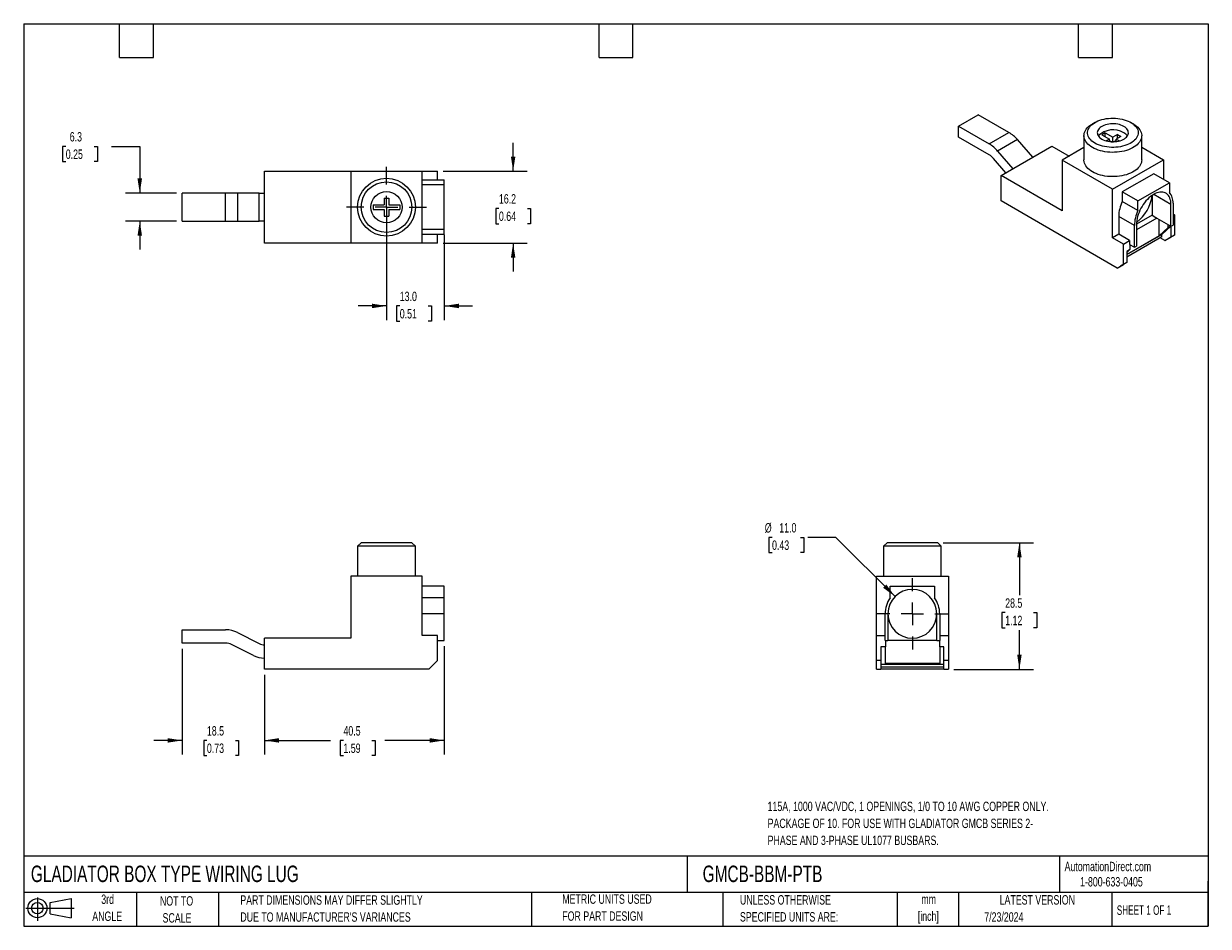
# Model space of a CAD drawing. Header units: millimetres. Extents: x 6 to 273, y 6 to 210.
import ezdxf

# ---------------------------------------------------------------- set-up
doc = ezdxf.new("R2010")
doc.units = ezdxf.units.MM
doc.linetypes.add('CENTERX2', pattern=[20.32, 12.7, -2.54, 2.54, -2.54])
doc.layers.add('CENTER', color=40, linetype='CENTERX2')
doc.layers.add('SLD-DEFPOINTS', color=7, linetype='Continuous')
doc.layers.add('DIMENSIONS', color=140, linetype='Continuous', lineweight=25)
doc.layers.add('TEXT', color=140, linetype='Continuous', lineweight=25)
doc.styles.add('SLDTEXTSTYLE0', font='TXT', dxfattribs={"width": 0.7})
doc.styles.add('SLDTEXTSTYLE1', font='TXT', dxfattribs={"width": 0.65})
doc.dimstyles.new('SLDDIMSTYLE0', dxfattribs={"dimtxt": 2.158008, "dimasz": 3.302, "dimexe": 0, "dimexo": 0.0625, "dimgap": 0.539502, "dimtad": 0, "dimtih": 1, "dimtoh": 1, "dimrnd": 1e-09, "dimzin": 12, "dimdsep": 46, "dimtxsty": 'SLDTEXTSTYLE0', "dimsah": 1, "dimcen": 0.09, "dimadec": 0, "dimazin": 3, "dimtfac": 1, "dimtmove": 0, "dimatfit": 0, "dimfxl": 0, "dimfrac": 2, "dimtolj": 1, "dimtzin": 12, "dimarcsym": 0})
doc.dimstyles.new('SLDDIMSTYLE1', dxfattribs={"dimtxt": 2.158008, "dimasz": 3.302, "dimexe": 0, "dimexo": 0.0625, "dimgap": 0.539502, "dimtad": 0, "dimtih": 1, "dimtoh": 1, "dimrnd": 1e-09, "dimzin": 12, "dimdsep": 46, "dimtxsty": 'SLDTEXTSTYLE0', "dimsah": 1, "dimcen": 0.09, "dimadec": 0, "dimazin": 3, "dimtfac": 1, "dimtofl": 0, "dimtmove": 0, "dimatfit": 3, "dimfxl": 0, "dimfrac": 2, "dimtolj": 1, "dimtzin": 12, "dimarcsym": 0})
doc.dimstyles.new('SLDDIMSTYLE2', dxfattribs={"dimtxt": 2.158008, "dimasz": 3.302, "dimexe": 0, "dimexo": 0.0625, "dimgap": 0.539502, "dimtad": 0, "dimtih": 1, "dimtoh": 1, "dimrnd": 1e-09, "dimzin": 4, "dimdsep": 46, "dimtxsty": 'SLDTEXTSTYLE0', "dimsah": 1, "dimcen": 0, "dimadec": 0, "dimazin": 1, "dimtfac": 1, "dimtofl": 0, "dimtmove": 0, "dimatfit": 3, "dimfxl": 0, "dimfrac": 2, "dimtolj": 1, "dimtzin": 12, "dimarcsym": 0})
doc.dimstyles.new('SLDDIMSTYLE3', dxfattribs={"dimtxt": 2.158008, "dimasz": 3.302, "dimexe": 0, "dimexo": 0.0625, "dimgap": 0.539502, "dimtad": 0, "dimtih": 1, "dimtoh": 1, "dimrnd": 1e-09, "dimzin": 4, "dimdsep": 46, "dimtxsty": 'SLDTEXTSTYLE0', "dimsah": 1, "dimcen": 0.09, "dimadec": 0, "dimazin": 1, "dimtfac": 1, "dimtmove": 0, "dimatfit": 0, "dimfxl": 0, "dimfrac": 2, "dimtolj": 1, "dimtzin": 12, "dimarcsym": 0})

# ---------------------------------------------------------------- blocks, each defined once
blk = doc.blocks.new('Block11')
at = {"color": 7, "linetype": 'Continuous', "lineweight": 18}
for p, q in [((0, 2.88), (10.87, 2.88)), ((2.59, 5.31), (2.59, 0)), ((5.48, 4.17), (10.18, 5.03)), ((5.48, 1.6), (5.48, 4.17)), ((10.18, 5.03), (10.18, 0.73)), ((5.48, 1.6), (10.18, 0.73))]:
    blk.add_line(p, q, dxfattribs=at)
for radius in [2.15, 1.29]:
    blk.add_circle((2.59, 2.88), radius, dxfattribs=at)
blk = doc.blocks.new('Block12')
at = {"layer": 'SLD-DEFPOINTS'}
blk.add_blockref('Block11', (0, 0), dxfattribs=at)
blk = doc.blocks.new('_D')
at = {"layer": 'DIMENSIONS'}
for p, q in [((42.03, 68.83), (42.03, 45.03)), ((60.54, 62.93), (60.54, 45.03)), ((42.03, 48.2), (35.68, 48.2)), ((47.6, 48.2), (46.87, 48.2)), ((46.87, 48.2), (46.87, 44.77)), ((54.01, 48.2), (54.74, 48.2)), ((54.74, 48.2), (54.74, 44.77)), ((60.54, 48.2), (66.89, 48.2)), ((46.87, 44.77), (47.6, 44.77)), ((54.74, 44.77), (54.01, 44.77))]:
    blk.add_line(p, q, dxfattribs=at)
for points in [[(42.03, 48.2), (38.73, 48.71), (38.73, 47.69)], [(60.54, 48.2), (63.84, 47.69), (63.84, 48.71)]]:
    blk.add_solid(points, dxfattribs=at)
at = {"layer": 'DIMENSIONS', "char_height": 2.117, "attachment_point": 1, "style": 'SLDTEXTSTYLE0'}
for s, insert in [('18.5', (47.6, 51.41)), ('0.73', (47.6, 47.5))]:
    blk.add_mtext(s, dxfattribs=dict(at, insert=insert))
blk = doc.blocks.new('_D_1')
at = {"layer": 'DIMENSIONS'}
for p, q in [((101.04, 69.43), (101.04, 45.03)), ((60.54, 62.93), (60.54, 45.03)), ((60.54, 48.2), (75.42, 48.2)), ((78.34, 48.2), (77.62, 48.2)), ((77.62, 48.2), (77.62, 44.77)), ((84.75, 48.2), (85.48, 48.2)), ((85.48, 48.2), (85.48, 44.77)), ((101.04, 48.2), (87.68, 48.2)), ((77.62, 44.77), (78.34, 44.77)), ((85.48, 44.77), (84.75, 44.77))]:
    blk.add_line(p, q, dxfattribs=at)
for points in [[(60.54, 48.2), (63.84, 47.69), (63.84, 48.71)], [(101.04, 48.2), (97.74, 48.71), (97.74, 47.69)]]:
    blk.add_solid(points, dxfattribs=at)
at = {"layer": 'DIMENSIONS', "char_height": 2.117, "attachment_point": 1, "style": 'SLDTEXTSTYLE0'}
for s, insert in [('40.5', (78.34, 51.41)), ('1.59', (78.34, 47.5))]:
    blk.add_mtext(s, dxfattribs=dict(at, insert=insert))
blk = doc.blocks.new('_D_2')
at = {"layer": 'DIMENSIONS'}
for p, q in [((174.83, 93.91), (174.1, 93.91)), ((174.1, 93.91), (174.1, 90.48)), ((181.24, 93.91), (181.97, 93.91)), ((181.97, 93.91), (181.97, 90.48)), ((189.22, 93.91), (182.87, 93.91)), ((202.54, 80.59), (189.22, 93.91)), ((174.1, 90.48), (174.83, 90.48)), ((181.97, 90.48), (181.24, 90.48))]:
    blk.add_line(p, q, dxfattribs=at)
blk.add_solid([(202.54, 80.59), (200.56, 83.29), (199.84, 82.57)], dxfattribs=at)
at = {"layer": 'DIMENSIONS', "char_height": 2.117, "attachment_point": 1, "style": 'SLDTEXTSTYLE0'}
for s, insert in [('%%c', (173.2, 97.12)), ('11.0', (176.46, 97.12)), ('0.43', (174.83, 93.21))]:
    blk.add_mtext(s, dxfattribs=dict(at, insert=insert))
blk = doc.blocks.new('_D_3')
at = {"layer": 'DIMENSIONS'}
for p, q in [((213.39, 92.7), (233.7, 92.7)), ((230.52, 92.7), (230.52, 80.88)), ((227.32, 76.97), (226.59, 76.97)), ((226.59, 76.97), (226.59, 73.54)), ((233.73, 76.97), (234.46, 76.97)), ((234.46, 76.97), (234.46, 73.54)), ((226.59, 73.54), (227.32, 73.54)), ((230.52, 64.2), (230.52, 73.05)), ((234.46, 73.54), (233.73, 73.54)), ((215.79, 64.2), (233.7, 64.2))]:
    blk.add_line(p, q, dxfattribs=at)
for points in [[(230.52, 92.7), (230.02, 89.4), (231.03, 89.4)], [(230.52, 64.2), (231.03, 67.5), (230.02, 67.5)]]:
    blk.add_solid(points, dxfattribs=at)
at = {"layer": 'DIMENSIONS', "char_height": 2.117, "attachment_point": 1, "style": 'SLDTEXTSTYLE0'}
for s, insert in [('28.5', (227.32, 80.18)), ('1.12', (227.32, 76.26))]:
    blk.add_mtext(s, dxfattribs=dict(at, insert=insert))
blk = doc.blocks.new('SW_CENTERMARKSYMBOL_0')
at = {"layer": 'CENTER', "color": 0}
for p, q in [((0, 5.08), (0, 8.04)), ((-5.08, 0), (-8.04, 0)), ((0, 0), (-2.54, 0)), ((0, 0), (0, 2.54)), ((0, 0), (0, -2.54)), ((0, 0), (2.54, 0)), ((5.08, 0), (8.04, 0)), ((0, -5.08), (0, -8.04))]:
    blk.add_line(p, q, dxfattribs=at)
blk = doc.blocks.new('_D_4')
at = {"layer": 'DIMENSIONS'}
for p, q in [((15.82, 181.94), (15.1, 181.94)), ((15.1, 181.94), (15.1, 178.51)), ((22.24, 181.94), (22.96, 181.94)), ((22.96, 181.94), (22.96, 178.51)), ((26.13, 181.94), (32.48, 181.94)), ((32.48, 181.94), (32.48, 171.4)), ((15.1, 178.51), (15.82, 178.51)), ((22.96, 178.51), (22.24, 178.51)), ((40.76, 171.4), (29.3, 171.4)), ((40.76, 165.1), (29.3, 165.1)), ((32.48, 165.1), (32.48, 158.75))]:
    blk.add_line(p, q, dxfattribs=at)
for points in [[(32.48, 171.4), (32.99, 174.7), (31.97, 174.7)], [(32.48, 165.1), (31.97, 161.8), (32.99, 161.8)]]:
    blk.add_solid(points, dxfattribs=at)
at = {"layer": 'DIMENSIONS', "char_height": 2.117, "attachment_point": 1, "style": 'SLDTEXTSTYLE0'}
for s, insert in [('6.3', (16.72, 185.15)), ('0.25', (15.82, 181.23))]:
    blk.add_mtext(s, dxfattribs=dict(at, insert=insert))
blk = doc.blocks.new('_D_5')
at = {"layer": 'DIMENSIONS'}
for p, q in [((116.54, 176.35), (116.54, 182.7)), ((100.81, 176.35), (119.72, 176.35)), ((113.34, 167.96), (112.61, 167.96)), ((112.61, 167.96), (112.61, 164.53)), ((119.75, 167.96), (120.48, 167.96)), ((120.48, 167.96), (120.48, 164.53)), ((112.61, 164.53), (113.34, 164.53)), ((120.48, 164.53), (119.75, 164.53)), ((100.81, 160.15), (119.72, 160.15)), ((116.54, 160.15), (116.54, 153.8))]:
    blk.add_line(p, q, dxfattribs=at)
for points in [[(116.54, 176.35), (117.05, 179.65), (116.04, 179.65)], [(116.54, 160.15), (116.04, 156.85), (117.05, 156.85)]]:
    blk.add_solid(points, dxfattribs=at)
at = {"layer": 'DIMENSIONS', "char_height": 2.117, "attachment_point": 1, "style": 'SLDTEXTSTYLE0'}
for s, insert in [('16.2', (113.34, 171.18)), ('0.64', (113.34, 167.26))]:
    blk.add_mtext(s, dxfattribs=dict(at, insert=insert))
blk = doc.blocks.new('_D_6')
at = {"layer": 'DIMENSIONS'}
for p, q in [((88.03, 166.98), (88.03, 142.83)), ((101.04, 161.98), (101.04, 142.83)), ((88.03, 146.01), (81.68, 146.01)), ((91.02, 146.01), (90.3, 146.01)), ((90.3, 146.01), (90.3, 142.58)), ((97.44, 146.01), (98.16, 146.01)), ((98.16, 146.01), (98.16, 142.58)), ((101.04, 146.01), (107.39, 146.01)), ((90.3, 142.58), (91.02, 142.58)), ((98.16, 142.58), (97.44, 142.58))]:
    blk.add_line(p, q, dxfattribs=at)
for points in [[(88.03, 146.01), (84.73, 146.52), (84.73, 145.5)], [(101.04, 146.01), (104.34, 145.5), (104.34, 146.52)]]:
    blk.add_solid(points, dxfattribs=at)
at = {"layer": 'DIMENSIONS', "char_height": 2.117, "attachment_point": 1, "style": 'SLDTEXTSTYLE0'}
for s, insert in [('13.0', (91.02, 149.22)), ('0.51', (91.02, 145.31))]:
    blk.add_mtext(s, dxfattribs=dict(at, insert=insert))
blk = doc.blocks.new('SW_CENTERMARKSYMBOL_1')
at = {"layer": 'CENTER', "color": 0}
for p, q in [((0, 5.08), (0, 9.04)), ((-5.08, 0), (-9.04, 0)), ((0, 0), (-2.54, 0)), ((0, 0), (0, 2.54)), ((0, 0), (0, -2.54)), ((0, 0), (2.54, 0)), ((5.08, 0), (9.04, 0)), ((0, -5.08), (0, -9.04))]:
    blk.add_line(p, q, dxfattribs=at)

msp = doc.modelspace()

# ---------------------------------------------------------------- linework, layer by layer
for p, q in [((216.8, 186.482), (221.255, 189.054)), ((228.173, 185.06), (221.255, 189.054)), ((247.523, 187.321), (246.957, 186.994)), ((256.151, 186.994), (255.585, 187.321)), ((216.8, 184.032), (216.8, 186.482)), ((216.8, 186.482), (223.718, 182.488)), ((223.718, 180.039), (216.8, 184.032)), ((223.718, 182.488), (228.173, 185.06)), ((245.054, 184.341), (245.054, 178.871)), ((249.822, 185.015), (249.044, 184.566)), ((249.044, 184.566), (250.776, 183.566)), ((249.822, 185.015), (251.554, 184.015)), ((249.822, 184.117), (249.822, 185.015)), ((252.58, 184.607), (251.554, 184.015)), ((253.357, 184.158), (252.332, 183.566)), ((252.58, 184.607), (253.357, 184.158)), ((252.58, 183.709), (252.58, 184.607)), ((258.054, 178.871), (258.054, 184.341)), ((230.07, 183.448), (225.615, 180.876)), ((226.388, 175.354), (237.843, 181.967)), ((233.516, 179.469), (230.07, 183.448)), ((237.843, 181.967), (241.717, 179.731)), ((245.054, 181.658), (240.163, 178.834)), ((250.776, 183.566), (250.078, 183.163)), ((250.776, 183.025), (250.776, 183.566)), ((250.776, 183.239), (251.219, 182.984)), ((251.554, 183.117), (251.315, 182.979)), ((251.554, 183.117), (251.554, 184.015)), ((251.554, 183.117), (251.793, 182.979)), ((252.332, 183.239), (251.889, 182.984)), ((252.332, 183.566), (253.03, 183.163)), ((252.332, 183.025), (252.332, 183.566)), ((258.054, 181.731), (262.946, 178.907)), ((227.48, 175.984), (224.667, 179.232)), ((225.615, 180.876), (229.061, 176.897)), ((240.163, 178.834), (240.163, 167.402)), ((251.491, 172.295), (240.163, 178.834)), ((251.491, 172.295), (262.946, 178.907)), ((262.946, 178.907), (262.946, 174.499)), ((60.542, 160.151), (60.542, 176.351)), ((60.542, 176.351), (80.022, 176.351)), ((80.022, 176.351), (96.042, 176.351)), ((80.022, 176.351), (80.022, 160.151)), ((96.042, 160.151), (96.042, 176.351)), ((96.042, 176.351), (99.542, 176.351)), ((99.542, 174.401), (99.542, 176.351)), ((96.042, 174.401), (101.042, 174.401)), ((101.042, 173.251), (101.042, 174.401)), ((226.388, 169.638), (226.388, 175.354)), ((240.163, 167.402), (226.388, 175.354)), ((260.754, 175.764), (253.683, 171.682)), ((257.218, 169.641), (264.289, 173.723)), ((264.289, 173.723), (260.754, 175.764)), ((264.289, 173.723), (264.289, 171.584)), ((42.032, 165.101), (42.032, 171.401)), ((51.816, 171.401), (42.032, 171.401)), ((51.816, 165.101), (51.816, 171.401)), ((54.499, 171.401), (51.816, 171.401)), ((54.499, 171.401), (54.499, 165.101)), ((59.399, 171.401), (54.499, 171.401)), ((59.399, 165.101), (59.399, 171.401)), ((59.399, 171.401), (60.542, 171.401)), ((101.042, 173.251), (96.042, 173.251)), ((101.042, 163.251), (101.042, 173.251)), ((251.491, 161.353), (251.491, 172.295)), ((253.683, 171.682), (253.683, 169.543)), ((257.218, 169.641), (253.683, 171.682)), ((260.4, 170.888), (260.4, 166.414)), ((264.643, 168.864), (260.753, 171.11)), ((85.032, 168.801), (87.482, 168.801)), ((85.032, 168.801), (85.032, 167.701)), ((87.482, 170.251), (88.582, 170.251)), ((87.482, 170.251), (87.482, 168.801)), ((88.582, 170.251), (88.582, 168.801)), ((88.582, 168.801), (91.032, 168.801)), ((91.032, 168.801), (91.032, 167.701)), ((252.551, 154.535), (226.388, 169.638)), ((257.218, 167.502), (253.683, 169.543)), ((257.218, 167.502), (257.218, 169.641)), ((264.643, 163.965), (264.643, 168.864)), ((265.102, 169.13), (265.102, 164.231)), ((85.032, 167.701), (87.482, 167.701)), ((87.482, 167.701), (87.482, 166.251)), ((87.482, 166.251), (88.582, 166.251)), ((88.582, 167.701), (88.582, 166.251)), ((88.582, 167.701), (91.032, 167.701)), ((252.869, 166.15), (252.869, 162.149)), ((256.405, 164.109), (252.869, 166.15)), ((260.4, 166.423), (256.865, 164.382)), ((261.496, 165.782), (256.865, 163.108)), ((260.4, 166.414), (261.496, 165.782)), ((261.496, 165.782), (264.643, 163.965)), ((261.956, 161.792), (261.956, 165.516)), ((265.102, 166.721), (265.421, 166.537)), ((265.102, 166.353), (265.421, 166.537)), ((265.421, 166.537), (265.421, 161.964)), ((42.032, 165.101), (51.816, 165.101)), ((51.816, 165.101), (54.499, 165.101)), ((54.499, 165.101), (59.399, 165.101)), ((60.542, 165.101), (59.399, 165.101)), ((101.042, 163.251), (96.042, 163.251)), ((101.042, 162.101), (101.042, 163.251)), ((256.405, 159.21), (256.405, 164.109)), ((256.865, 164.374), (256.865, 159.475)), ((264.042, 163.694), (261.956, 161.792)), ((264.608, 163.985), (262.567, 162.125)), ((264.042, 163.694), (264.042, 164.312)), ((264.577, 164.003), (264.042, 163.694)), ((264.643, 163.965), (265.102, 164.231)), ((264.713, 161.556), (264.713, 164.006)), ((80.022, 160.151), (60.542, 160.151)), ((96.042, 160.151), (80.022, 160.151)), ((101.042, 162.101), (96.042, 162.101)), ((99.542, 160.151), (96.042, 160.151)), ((99.542, 160.151), (99.542, 162.101)), ((252.869, 162.149), (251.491, 161.353)), ((253.965, 159.924), (251.491, 161.353)), ((255.344, 160.72), (252.869, 162.149)), ((253.965, 159.924), (255.344, 160.72)), ((254.673, 157.568), (262.567, 162.125)), ((261.956, 161.792), (254.673, 157.588)), ((262.567, 161.57), (254.673, 157.013)), ((255.344, 160.72), (255.344, 159.822)), ((263.299, 160.74), (262.214, 161.366)), ((262.567, 161.57), (262.567, 162.125)), ((263.299, 160.74), (264.713, 161.556)), ((263.299, 160.74), (264.006, 161.148)), ((265.421, 161.964), (264.006, 161.148)), ((265.421, 161.964), (264.713, 161.556)), ((253.965, 155.352), (253.965, 159.924)), ((255.415, 158.714), (254.673, 158.285)), ((254.673, 158.037), (255.415, 158.714)), ((254.673, 158.285), (254.673, 155.76)), ((255.344, 159.822), (256.405, 159.21)), ((255.415, 159.781), (255.415, 158.714)), ((256.405, 159.21), (256.865, 159.475)), ((252.551, 154.535), (253.965, 155.352)), ((252.551, 154.535), (253.258, 154.943)), ((254.673, 155.76), (253.258, 154.943)), ((254.673, 155.76), (253.965, 155.352)), ((82.332, 92.702), (81.532, 91.902)), ((81.532, 91.902), (81.532, 85.202)), ((94.532, 91.902), (81.532, 91.902)), ((88.032, 92.702), (82.332, 92.702)), ((93.732, 92.702), (88.032, 92.702)), ((94.532, 91.902), (93.732, 92.702)), ((94.532, 85.202), (94.532, 91.902)), ((200.724, 92.702), (199.924, 91.902)), ((199.924, 91.902), (199.924, 85.202)), ((212.924, 91.902), (199.924, 91.902)), ((212.124, 92.702), (200.724, 92.702)), ((212.924, 91.902), (212.124, 92.702)), ((212.924, 85.202), (212.924, 91.902)), ((80.022, 85.202), (80.022, 71.202)), ((96.042, 85.202), (80.022, 85.202)), ((96.042, 71.802), (96.042, 85.202)), ((101.042, 82.902), (96.042, 82.902)), ((101.042, 80.283), (101.042, 82.902)), ((198.324, 85.202), (214.524, 85.202)), ((198.324, 71.802), (198.324, 85.202)), ((201.424, 80.283), (201.424, 82.902)), ((201.424, 82.902), (211.424, 82.902)), ((211.424, 82.902), (211.424, 80.283)), ((214.524, 85.202), (214.524, 71.802)), ((101.042, 80.283), (96.042, 80.283)), ((101.042, 76.702), (101.042, 80.283)), ((101.042, 76.702), (96.042, 76.702)), ((101.042, 70.702), (101.042, 76.702)), ((200.274, 70.702), (200.274, 76.702)), ((200.924, 76.702), (200.924, 70.702)), ((211.924, 70.702), (211.924, 76.702)), ((212.574, 76.702), (212.574, 70.702)), ((42.032, 70.102), (42.032, 73.102)), ((42.032, 73.102), (51.816, 73.102)), ((54.499, 72.469), (59.399, 70.019)), ((51.816, 70.102), (42.032, 70.102)), ((58.057, 67.336), (53.158, 69.786)), ((60.542, 64.202), (60.542, 71.202)), ((80.022, 71.202), (60.542, 71.202)), ((99.542, 71.802), (96.042, 71.802)), ((99.542, 66.202), (99.542, 71.802)), ((99.542, 70.702), (101.042, 70.702)), ((198.324, 66.202), (198.324, 71.802)), ((198.324, 71.802), (200.274, 71.802)), ((200.274, 70.702), (200.924, 70.702)), ((200.374, 70.702), (200.374, 69.296)), ((211.924, 70.702), (200.924, 70.702)), ((211.924, 70.702), (212.574, 70.702)), ((212.574, 71.802), (214.524, 71.802)), ((212.574, 69.296), (212.574, 70.702)), ((214.524, 71.802), (214.524, 66.202)), ((200.374, 69.296), (199.324, 69.296)), ((199.324, 69.296), (199.324, 66.202)), ((200.374, 65.492), (200.374, 69.296)), ((213.524, 69.296), (212.574, 69.296)), ((212.574, 69.296), (212.574, 65.492)), ((213.524, 66.202), (213.524, 69.296)), ((97.542, 64.202), (60.542, 64.202)), ((97.542, 64.202), (99.542, 66.202)), ((199.324, 66.202), (198.324, 66.202)), ((198.324, 64.202), (198.324, 66.202)), ((198.324, 64.202), (199.324, 64.202)), ((199.324, 66.202), (199.324, 64.202)), ((199.324, 65.382), (213.524, 65.382)), ((213.524, 64.702), (199.324, 64.702)), ((213.524, 64.202), (199.324, 64.202)), ((212.574, 65.492), (200.374, 65.492)), ((214.524, 66.202), (213.524, 66.202)), ((213.524, 64.202), (213.524, 66.202)), ((213.524, 64.202), (214.524, 64.202)), ((214.524, 66.202), (214.524, 64.202))]:
    msp.add_line(p, q)
at = {"flags": 128}
for points in [[(256.15, 186.995), (256.524, 186.76), (256.861, 186.508), (257.16, 186.241), (257.419, 185.959), (257.636, 185.666), (257.808, 185.364), (257.936, 185.054), (258.018, 184.739), (258.053, 184.421), (258.041, 184.103), (257.983, 183.786), (257.878, 183.473), (257.728, 183.167), (257.533, 182.869), (257.295, 182.581), (257.016, 182.307), (256.697, 182.047), (256.341, 181.803), (255.951, 181.578), (255.529, 181.373), (255.079, 181.189), (254.603, 181.028), (254.105, 180.89), (253.589, 180.778), (253.058, 180.691), (252.517, 180.63), (251.968, 180.597), (251.416, 180.59), (250.866, 180.61), (250.32, 180.657), (249.783, 180.731), (249.259, 180.831), (248.752, 180.956), (248.264, 181.105), (247.801, 181.278), (247.364, 181.473), (246.958, 181.688), (246.585, 181.923), (246.247, 182.175), (245.948, 182.442), (245.689, 182.724), (245.473, 183.017), (245.3, 183.319), (245.172, 183.629), (245.091, 183.944), (245.056, 184.262), (245.067, 184.58), (245.126, 184.897), (245.231, 185.21), (245.381, 185.516), (245.576, 185.814), (245.814, 186.102), (246.093, 186.376), (246.411, 186.636), (246.767, 186.88), (246.957, 186.994)], [(247.524, 182.668), (247.174, 182.889), (246.86, 183.128), (246.586, 183.382), (246.352, 183.65), (246.162, 183.928), (246.016, 184.216), (245.917, 184.51), (245.863, 184.808), (245.858, 185.107), (245.899, 185.406), (245.987, 185.701), (246.121, 185.99), (246.301, 186.271), (246.523, 186.542), (246.788, 186.799), (247.092, 187.042), (247.433, 187.268), (247.808, 187.475), (248.214, 187.661), (248.648, 187.826), (249.106, 187.966), (249.584, 188.083), (250.079, 188.173), (250.586, 188.237), (251.101, 188.275), (251.619, 188.285), (252.137, 188.268), (252.65, 188.224), (253.154, 188.153), (253.645, 188.056), (254.119, 187.933), (254.571, 187.787), (254.998, 187.617), (255.397, 187.425), (255.764, 187.213), (256.096, 186.983), (256.39, 186.736), (256.645, 186.475), (256.857, 186.202), (257.025, 185.919), (257.148, 185.627), (257.224, 185.331), (257.254, 185.032), (257.236, 184.733), (257.171, 184.436), (257.06, 184.143), (256.903, 183.858), (256.702, 183.581), (256.458, 183.317), (256.173, 183.067), (255.85, 182.832), (255.492, 182.616), (255.101, 182.419), (254.68, 182.243), (254.234, 182.091), (253.765, 181.962), (253.279, 181.858), (252.777, 181.781), (252.266, 181.73), (251.749, 181.706), (251.23, 181.71), (250.714, 181.74), (250.205, 181.798), (249.707, 181.882), (249.224, 181.992), (248.761, 182.126), (248.32, 182.285), (247.907, 182.466), (247.524, 182.668)], [(254.029, 186.423), (253.725, 186.58), (253.392, 186.714), (253.033, 186.826), (252.655, 186.913), (252.262, 186.973), (251.859, 187.008), (251.452, 187.014), (251.047, 186.994), (250.648, 186.946), (250.262, 186.872), (249.893, 186.773), (249.547, 186.65), (249.227, 186.504), (248.94, 186.338), (248.687, 186.154), (248.474, 185.954), (248.302, 185.741), (248.173, 185.518), (248.091, 185.288), (248.056, 185.053), (248.068, 184.819), (248.127, 184.586), (248.232, 184.359), (248.382, 184.141), (248.575, 183.934), (248.809, 183.742), (249.079, 183.566), (249.383, 183.41), (249.717, 183.275), (250.075, 183.164), (250.453, 183.077), (250.846, 183.016), (251.249, 182.982), (251.656, 182.975), (252.061, 182.996), (252.46, 183.043), (252.846, 183.117), (253.215, 183.216), (253.562, 183.34), (253.881, 183.485), (254.169, 183.652), (254.421, 183.836), (254.635, 184.036), (254.807, 184.249), (254.935, 184.472), (255.017, 184.702), (255.053, 184.936), (255.041, 185.171), (254.982, 185.403), (254.877, 185.63), (254.726, 185.849), (254.533, 186.055), (254.3, 186.248), (254.029, 186.423)], [(258.054, 178.871), (258.041, 178.632), (257.983, 178.315), (257.878, 178.002), (257.728, 177.696), (257.533, 177.398), (257.295, 177.111), (257.016, 176.836), (256.697, 176.576), (256.341, 176.332), (255.951, 176.107), (255.529, 175.902), (255.079, 175.718), (254.603, 175.557), (254.105, 175.419), (253.589, 175.307), (253.058, 175.22), (252.517, 175.16), (251.968, 175.126), (251.416, 175.119), (250.866, 175.139), (250.32, 175.187), (249.783, 175.26), (249.259, 175.36), (248.752, 175.485), (248.264, 175.634), (247.801, 175.807), (247.364, 176.002), (246.958, 176.217), (246.585, 176.452), (246.247, 176.704), (245.948, 176.972), (245.689, 177.253), (245.473, 177.546), (245.3, 177.848), (245.172, 178.158), (245.091, 178.473), (245.056, 178.791), (245.054, 178.871)], [(264.643, 168.864), (264.626, 169.269), (264.577, 169.651), (264.494, 170.008), (264.38, 170.335), (264.235, 170.631), (264.06, 170.892), (263.857, 171.117), (263.628, 171.304), (263.374, 171.451), (263.097, 171.556), (262.801, 171.62), (262.487, 171.64), (262.159, 171.618), (261.818, 171.553), (261.468, 171.446), (261.113, 171.298), (260.754, 171.11), (260.395, 170.884), (260.039, 170.621), (259.689, 170.324), (259.349, 169.996), (259.02, 169.639), (258.706, 169.256), (258.41, 168.85), (258.134, 168.426), (257.88, 167.986), (257.65, 167.534), (257.447, 167.075), (257.272, 166.611), (257.127, 166.148), (257.013, 165.689), (256.931, 165.238), (256.881, 164.798), (256.865, 164.374)]]:
    msp.add_lwpolyline(points, dxfattribs=at)
for radius in [6.5, 5.7, 3.5]:
    msp.add_circle((88.032, 168.251), radius)
for centre, radius, start, end in [((224.276, 178.553), 7.585, 40.19157, 59.08666), ((251.616, 180.928), 4.728, 59.30735, 134.85725), ((252.932, 182.963), 2.308, 34.7831, 61.62869), ((219.821, 175.981), 7.585, 40.19157, 59.08666), ((221.77, 176.785), 3.792, 40.19157, 59.08666), ((251.756, 171.813), 8.67, 306.25195, 353.75343), ((261.621, 169.338), 3.487, 356.56966, 40.0906), ((261.227, 165.941), 8.36, 154.47781, 178.57001), ((264.762, 163.9), 8.36, 154.47781, 178.57001), ((206.424, 76.702), 6.15, 144.39088, 180), ((206.424, 76.702), 5.5, 0, 180), ((206.424, 76.702), 6.15, 0, 35.60912), ((206.424, 76.702), 5.5, 180, 360), ((51.816, 67.102), 6, 63.43495, 90), ((51.816, 67.102), 3, 63.43495, 90), ((60.74, 72.702), 3, 243.43495, 266.21182), ((60.74, 72.702), 6, 243.43495, 268.10695)]:
    msp.add_arc(centre, radius, start, end)
at = {"layer": 'TEXT'}
for p, q in [((6.35, 209.55), (273.05, 209.55)), ((6.35, 209.55), (6.35, 6.35)), ((27.94, 201.93), (27.94, 209.55)), ((35.56, 201.93), (35.56, 209.55)), ((135.89, 201.93), (135.89, 209.55)), ((143.51, 201.93), (143.51, 209.55)), ((243.84, 201.93), (243.84, 209.55)), ((251.46, 201.93), (251.46, 209.55)), ((273.05, 209.55), (273.05, 6.35)), ((27.94, 201.93), (35.56, 201.93)), ((135.89, 201.93), (143.51, 201.93)), ((243.84, 201.93), (251.46, 201.93)), ((273.05, 22.126), (6.35, 22.126)), ((155.759, 22.126), (155.759, 13.97)), ((239.575, 22.126), (239.575, 13.97)), ((273.05, 6.35), (273.05, 16.51)), ((273.05, 13.97), (6.35, 13.97)), ((31.75, 13.97), (31.75, 6.35)), ((50.212, 13.97), (50.212, 6.35)), ((120.646, 13.97), (120.646, 6.35)), ((163.78, 13.97), (163.78, 6.35)), ((203.024, 13.97), (203.024, 6.35)), ((216.812, 13.97), (216.812, 6.35)), ((251.349, 13.97), (251.349, 6.35)), ((6.35, 6.35), (273.05, 6.35))]:
    msp.add_line(p, q, dxfattribs=at)

# ---------------------------------------------------------------- block references
at = {"layer": 'CENTER'}
for name, p in [('SW_CENTERMARKSYMBOL_1', (88.032, 168.251)), ('SW_CENTERMARKSYMBOL_0', (206.424, 76.702))]:
    msp.add_blockref(name, p, dxfattribs=at)
at = {"layer": 'SLD-DEFPOINTS'}
msp.add_blockref('Block12', (6.838, 7.554), dxfattribs=at)

# ---------------------------------------------------------------- texts
at = {"layer": 'TEXT'}
for s, insert, char_height, attachment_point, style in [('115A, 1000 VAC/VDC, 1 OPENINGS, 1/0 TO 10 AWG COPPER ONLY.', (173.833, 34.408), 2.11667, 1, 'SLDTEXTSTYLE0'), ('PACKAGE OF 10. FOR USE WITH GLADIATOR GMCB SERIES 2-', (173.833, 30.586), 2.11667, 1, 'SLDTEXTSTYLE0'), ('PHASE AND 3-PHASE UL1077 BUSBARS.', (173.833, 26.764), 2.11667, 1, 'SLDTEXTSTYLE0'), ('GLADIATOR BOX TYPE WIRING LUG', (7.966, 20.015), 3.70417, 1, 'SLDTEXTSTYLE0'), ('GMCB-BBM-PTB', (159.208, 20.015), 3.70417, 1, 'SLDTEXTSTYLE0'), ('AutomationDirect.com', (240.695, 20.877), 2.11667, 1, 'SLDTEXTSTYLE0'), ('1-800-633-0405', (244.192, 17.437), 2.11667, 1, 'SLDTEXTSTYLE0'), ('3rd', (25.247, 13.501), 2.1167, 2, 'SLDTEXTSTYLE0'), ('PART DIMENSIONS MAY DIFFER SLIGHTLY', (55.119, 13.321), 2.11667, 1, 'SLDTEXTSTYLE0'), ('METRIC UNITS USED', (127.604, 13.536), 2.11667, 1, 'SLDTEXTSTYLE0'), ('UNLESS OTHERWISE', (167.608, 13.361), 2.11667, 1, 'SLDTEXTSTYLE0'), ('LATEST VERSION', (234.552, 13.364), 2.11667, 2, 'SLDTEXTSTYLE0'), ('NOT TO', (40.768, 13.126), 2.1167, 2, 'SLDTEXTSTYLE0'), ('mm', (210.099, 13.519), 2.1167, 2, 'SLDTEXTSTYLE0'), ('SHEET 1 OF 1', (252.441, 11.051), 2.11667, 1, 'SLDTEXTSTYLE1'), ('ANGLE', (25.149, 9.678), 2.1167, 2, 'SLDTEXTSTYLE0'), ('SCALE', (40.865, 9.304), 2.1167, 2, 'SLDTEXTSTYLE0'), ("DUE TO MANUFACTURER'S VARIANCES", (55.119, 9.499), 2.11667, 1, 'SLDTEXTSTYLE0'), ('FOR PART DESIGN', (127.604, 9.714), 2.11667, 1, 'SLDTEXTSTYLE0'), ('SPECIFIED UNITS ARE:', (167.608, 9.539), 2.11667, 1, 'SLDTEXTSTYLE0'), ('[inch]', (210.015, 9.697), 2.1167, 2, 'SLDTEXTSTYLE0'), ('7/23/2024', (222.613, 9.508), 2.1167, 1, 'SLDTEXTSTYLE0')]:
    msp.add_mtext(s, dxfattribs=dict(at, insert=insert, char_height=char_height, attachment_point=attachment_point, style=style))

# ---------------------------------------------------------------- dimensions: what is measured, and where the dimension line sits
at = {"layer": 'DIMENSIONS'}
for base, p1, p2, dimstyle, picture, middle in [((32.478, 171.401), (42.032, 165.101), (42.032, 171.401), 'SLDDIMSTYLE0', '_D_4', (32.478, 181.936)), ((116.545, 160.151), (99.542, 176.351), (99.542, 160.151), 'SLDDIMSTYLE0', '_D_5', (116.545, 167.964)), ((230.524, 92.702), (214.524, 64.202), (212.124, 92.702), 'SLDDIMSTYLE1', '_D_3', (230.524, 76.966))]:
    dim = msp.add_linear_dim(base=base, p1=p1, p2=p2, angle=90, dimstyle=dimstyle, dxfattribs=at)
    dim.commit()
    dim.dimension.update_dxf_attribs({"geometry": picture, "text_midpoint": middle, "dimtype": 160})
for base, p1, p2, dimstyle, picture, middle in [((101.042, 146.008), (88.032, 168.251), (101.042, 163.251), 'SLDDIMSTYLE3', '_D_6', (94.229, 146.008)), ((42.032, 48.202), (60.542, 64.202), (42.032, 70.102), 'SLDDIMSTYLE0', '_D', (50.805, 48.202)), ((101.042, 48.202), (60.542, 64.202), (101.042, 70.702), 'SLDDIMSTYLE1', '_D_1', (81.548, 48.202))]:
    dim = msp.add_linear_dim(base=base, p1=p1, p2=p2, dimstyle=dimstyle, dxfattribs=at)
    dim.commit()
    dim.dimension.update_dxf_attribs({"geometry": picture, "text_midpoint": middle, "dimtype": 160})
dim = msp.add_diameter_dim_2p(p1=(210.314, 72.813), p2=(202.535, 80.592), dimstyle='SLDDIMSTYLE2', dxfattribs=at)
dim.commit()
dim.dimension.update_dxf_attribs({"geometry": '_D_2', "text_midpoint": (178.035, 93.907), "dimtype": 163})

doc.saveas('drawing.dxf')
